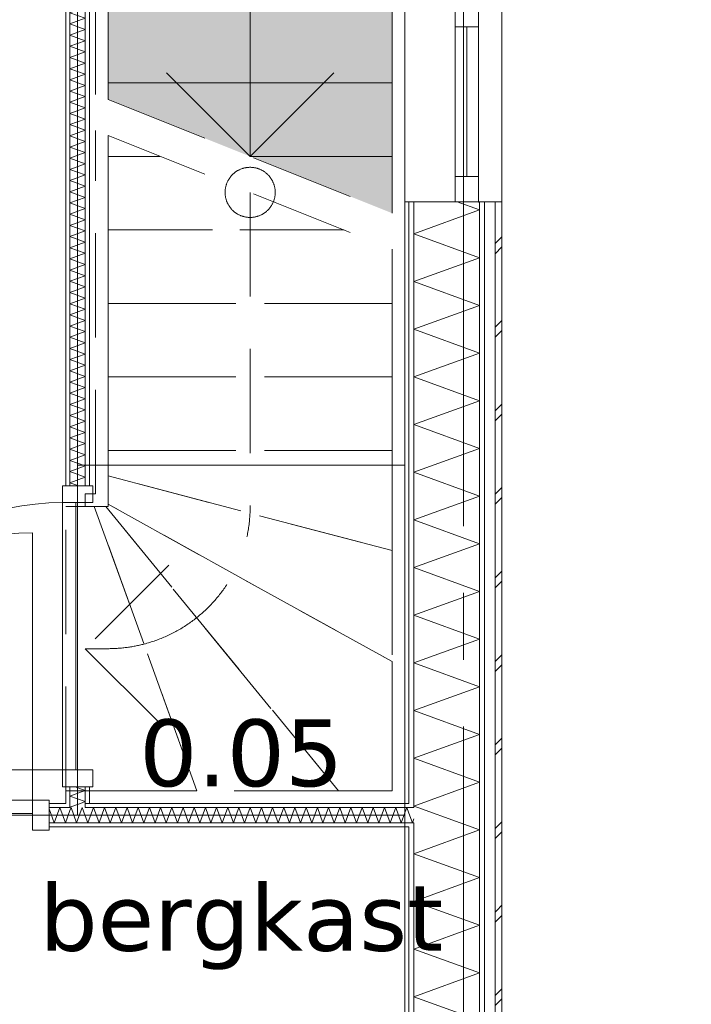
# Model space of a CAD drawing. Header units: millimetres. Extents: x -14925 to 266687, y -3550 to 35834.
# Tile 223 of 244: x 137547 to 139556, y 12319 to 15265. Entities that reach past the tile are written whole.
import ezdxf
from ezdxf.enums import TextEntityAlignment as Align

# ---------------------------------------------------------------- set-up
doc = ezdxf.new("R2010")
doc.units = ezdxf.units.MM
doc.header["$MEASUREMENT"] = 0
doc.linetypes.add('B0204', pattern=[2600, 2000, -200, 200, -200])
doc.linetypes.add('B0701', pattern=[468.239987, 311.999989, -156.239998])
for name, color, linetype in [('24 Trappen', 7, 'Continuous'), ('24 Trappen Afdek-arcering', 7, 'Continuous'), ('A Stramien', 7, 'Continuous'), ('New_21 Buitenwanden', 7, 'Continuous'), ('New_21 Buitenwanden Doorsnede-arcering', 7, 'Continuous'), ('New_21 Buitenwanden Laagscheidingslijnen', 7, 'Continuous'), ('New_21 Buitenwanden Ramen', 7, 'Continuous'), ('New_22 C Binnenwanden', 7, 'Continuous'), ('New_22 C Binnenwanden Deuren', 7, 'Continuous'), ('New_22 C Binnenwanden Doorsnede-arcering', 7, 'Continuous'), ('New_22 C Binnenwanden Laagscheidingslijnen', 7, 'Continuous'), ('New_Z Gebruiksopp', 7, 'Continuous'), ('New_Z Gebruiksopp Zone omranding', 7, 'Continuous'), ('New_Z Gebruiksopp Zone tekst', 7, 'Continuous'), ('Tekst_dim 1_ 100 .DO', 7, 'Continuous')]:
    doc.layers.add(name, color=color, linetype=linetype)
doc.styles.add('GENERATED_STYLE_1', font='verdana.ttf')
doc.styles.add('GENERATED_STYLE_2', font='verdana.ttf')
doc.dimstyles.new('GENERATED_STYLE__2', dxfattribs={"dimtxt": 400, "dimasz": 380, "dimexe": 0.18, "dimexo": 0.0625, "dimgap": 0, "dimtad": 1, "dimtih": 1, "dimtoh": 1, "dimdec": 0, "dimzin": 0, "dimdsep": 46, "dimtxsty": 'GENERATED_STYLE_2', "dimblk": 'ARROWHEAD_7', "dimblk1": 'ARROWHEAD_7', "dimblk2": 'ARROWHEAD_7', "dimcen": 0.09, "dimse1": 1, "dimse2": 1, "dimclrd": 9, "dimclre": 9, "dimclrt": 9, "dimadec": 1, "dimazin": 0, "dimtfac": 1, "dimtdec": 4, "dimtmove": 0, "dimatfit": 3, "dimfxl": 1, "dimtolj": 1, "dimtzin": 0, "dimarcsym": 0})
pattern_1 = [(0, (120873.91, 0), (0, 100), [])]
pattern_2 = [(90, (120873.91, 0), (-100, 0), [])]
pattern_3 = [(90, (120873.9, 0), (-346.41, 0), [0, -200]), (90, (120700.7, 100), (-346.41, 0), [0, -200])]

# ---------------------------------------------------------------- blocks, each defined once
blk = doc.blocks.new('bergkast_0.05_152_1', base_point=(138209.4, 13304.3))
at = {"layer": 'New_Z Gebruiksopp Zone tekst', "color": 2, "lineweight": 0}
for tag, style, p in [('DUMMY_941', 'GENERATED_STYLE_1', (138209.4, 13242.2)), ('DUMMY_942', 'GENERATED_STYLE_2', (138209.4, 12745))]:
    blk.add_attdef(tag, text='', height=200, dxfattribs=dict(at, style=style)).set_placement(p, align=Align.TOP_LEFT)
for tag, style, p in [('ROOM_NUMBER', 'GENERATED_STYLE_1', (138209.4, 13171.5)), ('ROOM_NAME', 'GENERATED_STYLE_2', (138209.4, 12679.2))]:
    blk.add_attdef(tag, text='', height=200, dxfattribs=dict(at, style=style)).set_placement(p, align=Align.TOP_CENTER)
blk = doc.blocks.new('Stair_24_1', base_point=(120873.9, 0))
at = {"layer": '24 Trappen Afdek-arcering', "linetype": 'Continuous', "lineweight": 0, "true_color": 0xffffff}
for points in [[(137810.9, 15296.1), (137810.9, 15076.1), (138660.9, 15076.1), (138660.9, 15296.1)], [(137810.9, 15076.1), (137810.9, 15026.1), (138235.9, 14856.1), (138660.9, 14856.1), (138660.9, 15076.1)], [(138235.9, 14856.1), (138660.9, 14686.1), (138660.9, 14856.1)]]:
    blk.add_hatch(color=7, dxfattribs=at).paths.add_polyline_path(points)
at = {"layer": '24 Trappen', "color": 9, "linetype": 'Continuous', "lineweight": 0}
for p, q in [((138698.9, 16296), (138698.9, 14670.9)), ((138660.9, 14686.1), (138660.9, 16258)), ((137810.9, 15408), (137810.9, 15026.1)), ((138235.9, 15408), (138235.9, 14856.1)), ((137772.9, 15041.3), (137772.9, 15370)), ((137810.9, 15076.1), (137810.9, 15296.1)), ((138660.9, 15296.1), (138660.9, 15076.1)), ((137985.9, 15106.1), (138235.9, 14856.1)), ((138235.9, 14856.1), (138485.9, 15106.1)), ((138660.9, 15076.1), (137810.9, 15076.1)), ((137810.9, 15076.1), (138660.9, 15076.1)), ((137810.9, 15026.1), (137810.9, 15076.1)), ((138660.9, 15076.1), (138660.9, 14856.1)), ((138660.9, 14856.1), (138235.9, 14856.1)), ((138235.9, 14856.1), (138660.9, 14856.1)), ((138660.9, 14856.1), (138660.9, 14686.1))]:
    blk.add_line(p, q, dxfattribs=at)
at = {"layer": '24 Trappen', "color": 9, "linetype": 'B0701', "lineweight": 0}
for p, q in [((137810.9, 15026.1), (138660.9, 14686.1)), ((137772.9, 13846), (137772.9, 14933.6)), ((137810.9, 14918.4), (137810.9, 13808)), ((137810.9, 14856.1), (137810.9, 14918.4)), ((137810.9, 14918.4), (138660.9, 14578.4)), ((137966.7, 14856.1), (137810.9, 14856.1)), ((137810.9, 14856.1), (137966.7, 14856.1)), ((137810.9, 14636.1), (137810.9, 14856.1)), ((138235.9, 14748.4), (138235.9, 13808)), ((138516.7, 14636.1), (137810.9, 14636.1)), ((137810.9, 14636.1), (138516.7, 14636.1)), ((137810.9, 14416.1), (137810.9, 14636.1)), ((138660.9, 12958), (138660.9, 14578.4)), ((138660.9, 14578.4), (138660.9, 14416.1)), ((138698.9, 14563.2), (138698.9, 12920)), ((138660.9, 14416.1), (137810.9, 14416.1)), ((137810.9, 14416.1), (138660.9, 14416.1)), ((137810.9, 14196.1), (137810.9, 14416.1)), ((138660.9, 14416.1), (138660.9, 14196.1)), ((138660.9, 14196.1), (137810.9, 14196.1)), ((137810.9, 14196.1), (138660.9, 14196.1)), ((137810.9, 13976.1), (137810.9, 14196.1)), ((138660.9, 14196.1), (138660.9, 13976.1)), ((138660.9, 13976.1), (137810.9, 13976.1)), ((137810.9, 13899.8), (137810.9, 13976.1)), ((137810.9, 13976.1), (138660.9, 13976.1)), ((138660.9, 13976.1), (138660.9, 13676.8)), ((138660.9, 13676.8), (137810.9, 13899.8)), ((137810.9, 13899.8), (138660.9, 13676.8)), ((137810.9, 13815.1), (137810.9, 13899.8)), ((137742.9, 13808), (137742.9, 13846)), ((137742.9, 13846), (137772.9, 13846)), ((137684.9, 12958), (137684.9, 13808)), ((137684.9, 13808), (137742.9, 13808)), ((137810.9, 13808), (137742.9, 13808)), ((137742.9, 13808), (137769.8, 13808)), ((137769.8, 13808), (137803.8, 13808)), ((138076.9, 12958), (137769.8, 13808)), ((137769.8, 13808), (138076.9, 12958)), ((137803.8, 13808), (137810.9, 13808)), ((138500.1, 12958), (137803.8, 13808)), ((137803.8, 13808), (138500.1, 12958)), ((138660.9, 13344.4), (137810.9, 13815.1)), ((137810.9, 13808), (137810.9, 13815.1)), ((137810.9, 13815.1), (138660.9, 13344.4)), ((138660.9, 13676.8), (138660.9, 13344.4)), ((137992.9, 13633), (137742.9, 13383)), ((137810.9, 13383), (137742.9, 13383)), ((137742.9, 13383), (137992.9, 13133)), ((138660.9, 13344.4), (138660.9, 12958)), ((137742.9, 12958), (137684.9, 12958)), ((137742.9, 12920), (137742.9, 12958)), ((137742.9, 12958), (138660.9, 12958)), ((138076.9, 12958), (137742.9, 12958)), ((138500.1, 12958), (138076.9, 12958)), ((138660.9, 12958), (138500.1, 12958)), ((138698.9, 12920), (137742.9, 12920))]:
    blk.add_line(p, q, dxfattribs=at)
for centre, radius, start, end in [((138235.9, 14748.4), 75, 0, 180), ((138235.9, 14748.4), 75, 180, 0), ((137810.9, 13808), 425, 284.6456, 0), ((137810.9, 13808), 425, 270, 284.6456)]:
    blk.add_arc(centre, radius, start, end, dxfattribs=at)
blk = doc.blocks.new('*X2674', base_point=(120873.9, 0))
at = {"layer": 'New_22 C Binnenwanden Doorsnede-arcering', "color": 7, "linetype": 'Continuous', "lineweight": 0}
for q in [(138710.9, 12891.2), (138725.9, 12874)]:
    blk.add_line((138721.6, 12862), q, dxfattribs=at)
blk = doc.blocks.new('*X2675', base_point=(120873.9, 0))
at = {"layer": 'New_22 C Binnenwanden Doorsnede-arcering', "color": 7, "linetype": 'Continuous', "lineweight": 0}
for p in [(138698.9, 12891.8), (138710.9, 12891.2)]:
    blk.add_line(p, (138704.8, 12908), dxfattribs=at)
blk = doc.blocks.new('*X2681', base_point=(120873.9, 0))
at = {"layer": 'New_22 C Binnenwanden Doorsnede-arcering', "color": 7, "linetype": 'Continuous', "lineweight": 0}
for p, q in [((137650, 12862), (137666.8, 12908)), ((137683.5, 12862), (137666.8, 12908)), ((137650, 12862), (137634.9, 12903.5)), ((137683.5, 12862), (137696.9, 12898.8))]:
    blk.add_line(p, q, dxfattribs=at)
blk = doc.blocks.new('*X2682', base_point=(120873.9, 0))
at = {"layer": 'New_22 C Binnenwanden Doorsnede-arcering', "color": 7, "linetype": 'Continuous', "lineweight": 0}
for p, q in [((137696.9, 12898.8), (137700.3, 12908)), ((137717, 12862), (137700.3, 12908)), ((137717, 12862), (137733.7, 12908)), ((137742.9, 12882.8), (137733.7, 12908))]:
    blk.add_line(p, q, dxfattribs=at)
blk = doc.blocks.new('*X2683', base_point=(120873.9, 0))
at = {"layer": 'New_22 C Binnenwanden Doorsnede-arcering', "color": 7, "linetype": 'Continuous', "lineweight": 0}
for p, q in [((137750.5, 12862), (137767.2, 12908)), ((137784, 12862), (137767.2, 12908)), ((137784, 12862), (137800.7, 12908)), ((137817.5, 12862), (137800.7, 12908)), ((137817.5, 12862), (137834.2, 12908)), ((137850.9, 12862), (137834.2, 12908)), ((137850.9, 12862), (137867.7, 12908)), ((137884.4, 12862), (137867.7, 12908)), ((137884.4, 12862), (137901.2, 12908)), ((137917.9, 12862), (137901.2, 12908)), ((137917.9, 12862), (137934.6, 12908)), ((137951.4, 12862), (137934.6, 12908)), ((137951.4, 12862), (137968.1, 12908)), ((137984.9, 12862), (137968.1, 12908)), ((137984.9, 12862), (138001.6, 12908)), ((138018.4, 12862), (138001.6, 12908)), ((138018.4, 12862), (138035.1, 12908)), ((138051.8, 12862), (138035.1, 12908)), ((138051.8, 12862), (138068.6, 12908)), ((138085.3, 12862), (138068.6, 12908)), ((138085.3, 12862), (138102.1, 12908)), ((138118.8, 12862), (138102.1, 12908)), ((138118.8, 12862), (138135.6, 12908)), ((138152.3, 12862), (138135.6, 12908)), ((138152.3, 12862), (138169, 12908)), ((138185.8, 12862), (138169, 12908)), ((138185.8, 12862), (138202.5, 12908)), ((138219.3, 12862), (138202.5, 12908)), ((138219.3, 12862), (138236, 12908)), ((138252.8, 12862), (138236, 12908)), ((138252.8, 12862), (138269.5, 12908)), ((138286.2, 12862), (138269.5, 12908)), ((138286.2, 12862), (138303, 12908)), ((138319.7, 12862), (138303, 12908)), ((138319.7, 12862), (138336.5, 12908)), ((138353.2, 12862), (138336.5, 12908)), ((138353.2, 12862), (138370, 12908)), ((138386.7, 12862), (138370, 12908)), ((138386.7, 12862), (138403.4, 12908)), ((138420.2, 12862), (138403.4, 12908)), ((138420.2, 12862), (138436.9, 12908)), ((138453.7, 12862), (138436.9, 12908)), ((138453.7, 12862), (138470.4, 12908)), ((138487.2, 12862), (138470.4, 12908)), ((138487.2, 12862), (138503.9, 12908)), ((138520.6, 12862), (138503.9, 12908)), ((138520.6, 12862), (138537.4, 12908)), ((138554.1, 12862), (138537.4, 12908)), ((138554.1, 12862), (138570.9, 12908)), ((138587.6, 12862), (138570.9, 12908)), ((138587.6, 12862), (138604.4, 12908)), ((138621.1, 12862), (138604.4, 12908)), ((138621.1, 12862), (138637.8, 12908)), ((138654.6, 12862), (138637.8, 12908)), ((138654.6, 12862), (138671.3, 12908)), ((138688.1, 12862), (138671.3, 12908)), ((137750.5, 12862), (137742.9, 12882.8)), ((138688.1, 12862), (138698.9, 12891.8))]:
    blk.add_line(p, q, dxfattribs=at)
blk = doc.blocks.new('D1 bl 26[143]_1', base_point=(120873.9, 0))
at = {"layer": 'New_22 C Binnenwanden Deuren', "color": 7, "linetype": 'Continuous', "lineweight": 0}
for p, q in [((137584.9, 12930), (137584.9, 13730)), ((136784.9, 12930), (136734.9, 12930)), ((136734.9, 12930), (136734.9, 12840)), ((136734.9, 12920), (136734.9, 12908)), ((136734.9, 12908), (136734.9, 12862)), ((136784.9, 12840), (136784.9, 12930)), ((136784.9, 12930), (137584.9, 12930)), ((136784.9, 12890), (136784.9, 12930)), ((137634.9, 12930), (137584.9, 12930)), ((137584.9, 12930), (137584.9, 12840)), ((137584.9, 12930), (137584.9, 12890)), ((137634.9, 12840), (137634.9, 12930)), ((137634.9, 12920), (137634.9, 12908)), ((137634.9, 12908), (137634.9, 12862)), ((137584.9, 12890), (136784.9, 12890)), ((136734.9, 12862), (136734.9, 12850)), ((137634.9, 12862), (137634.9, 12850)), ((136734.9, 12840), (136784.9, 12840)), ((137584.9, 12840), (137634.9, 12840))]:
    blk.add_line(p, q, dxfattribs=at)
blk.add_arc((137584.9, 12930), 800, 90, 180, dxfattribs=at)
blk = doc.blocks.new('Wall_402_1', base_point=(134548.9, 12885))
at = {"layer": 'New_22 C Binnenwanden Doorsnede-arcering', "linetype": 'Continuous', "lineweight": 0, "true_color": 0x000000}
h = blk.add_hatch(dxfattribs=at)
h.set_pattern_fill('325_Houtachtig_plaatmate_E0', color=18, style=0, pattern_type=2)
h.set_pattern_definition(pattern_1)
h.paths.add_polyline_path([(137634.9, 12908), (137684.9, 12908), (137684.9, 12920), (137634.9, 12920)])
h = blk.add_hatch(dxfattribs=at)
h.set_pattern_fill('325_Houtachtig_plaatmate_E0', color=18, style=0, pattern_type=2)
h.set_pattern_definition(pattern_1)
h.paths.add_polyline_path([(137696.9, 12920), (137684.9, 12920), (137684.9, 12908), (137696.9, 12908)])
h = blk.add_hatch(dxfattribs=at)
h.set_pattern_fill('325_Houtachtig_plaatmate_E0', color=18, style=0, pattern_type=2)
h.set_pattern_definition(pattern_1)
h.paths.add_polyline_path([(137754.9, 12920), (137742.9, 12920), (137742.9, 12908), (137754.9, 12908)])
h = blk.add_hatch(dxfattribs=at)
h.set_pattern_fill('325_Houtachtig_plaatmate_E0', color=18, style=0, pattern_type=2)
h.set_pattern_definition(pattern_1)
h.paths.add_polyline_path([(137754.9, 12908), (138698.9, 12908), (138698.9, 12920), (137754.9, 12920)])
h = blk.add_hatch(dxfattribs=at)
h.set_pattern_fill('325_Houtachtig_plaatmate_E0', color=18, style=0, pattern_type=2)
h.set_pattern_definition(pattern_1)
h.paths.add_polyline_path([(138698.9, 12920), (138698.9, 12908), (138710.9, 12908), (138710.9, 12920)])
h = blk.add_hatch(dxfattribs=at)
h.set_pattern_fill('325_Houtachtig_plaatmate_E0', color=18, style=0, pattern_type=2)
h.set_pattern_definition(pattern_1)
h.paths.add_polyline_path([(138698.9, 12862), (137634.9, 12862), (137634.9, 12850), (138698.9, 12850)])
h = blk.add_hatch(dxfattribs=at)
h.set_pattern_fill('325_Houtachtig_plaatmate_E0', color=18, style=0, pattern_type=2)
h.set_pattern_definition(pattern_1)
h.paths.add_polyline_path([(138698.9, 12862), (138698.9, 12850), (138710.9, 12850), (138710.9, 12862)])
at = {"layer": 'New_21 Buitenwanden Laagscheidingslijnen', "color": 1, "linetype": 'Continuous', "lineweight": 0}
for p, q in [((138710.9, 12920), (138698.9, 12920)), ((138710.9, 12908), (138698.9, 12908)), ((138725.9, 12908), (138710.9, 12908)), ((138698.9, 12862), (138710.9, 12862)), ((138698.9, 12850), (138710.9, 12850)), ((138710.9, 12862), (138725.9, 12862))]:
    blk.add_line(p, q, dxfattribs=at)
at = {"layer": 'New_22 C Binnenwanden', "color": 1, "linetype": 'Continuous', "lineweight": 0}
for p, q in [((137634.9, 12920), (137634.9, 12908)), ((137634.9, 12908), (137634.9, 12862)), ((137634.9, 12862), (137634.9, 12850))]:
    blk.add_line(p, q, dxfattribs=at)
at = {"layer": 'New_22 C Binnenwanden', "color": 1, "linetype": 'Continuous', "lineweight": 0, "flags": 128}
for points in [[(137684.9, 12920), (137634.9, 12920)], [(138698.9, 12920), (137754.9, 12920)], [(137634.9, 12850), (138698.9, 12850)]]:
    blk.add_lwpolyline(points, dxfattribs=at)
at = {"layer": 'New_22 C Binnenwanden Laagscheidingslijnen', "color": 1, "linetype": 'Continuous', "lineweight": 0}
for p, q in [((137634.9, 12908), (137684.9, 12908)), ((137684.9, 12908), (137696.9, 12908)), ((137696.9, 12920), (137696.9, 12908)), ((137742.9, 12908), (137742.9, 12920)), ((137742.9, 12908), (137754.9, 12908)), ((137754.9, 12908), (138698.9, 12908)), ((137634.9, 12862), (137696.9, 12862)), ((137696.9, 12862), (137742.9, 12862)), ((137742.9, 12862), (138698.9, 12862))]:
    blk.add_line(p, q, dxfattribs=at)
at = {"layer": 'New_22 C Binnenwanden', "color": 1, "lineweight": 0}
for name in ['*X2681', '*X2682', '*X2683', '*X2675', '*X2674']:
    blk.add_blockref(name, (120873.9, 0), dxfattribs=at)
at = {"layer": 'New_22 C Binnenwanden Deuren', "color": 7, "linetype": 'Continuous', "lineweight": 0}
blk.add_blockref('D1 bl 26[143]_1', (120873.9, 0), dxfattribs=at)
blk = doc.blocks.new('*X2686', base_point=(120873.9, 0))
at = {"layer": 'New_22 C Binnenwanden Doorsnede-arcering', "color": 7, "linetype": 'Continuous', "lineweight": 0}
for p in [(137728.3, 12920), (137698.5, 12908)]:
    blk.add_line(p, (137696.9, 12908.6), dxfattribs=at)
blk = doc.blocks.new('*X2687', base_point=(120873.9, 0))
at = {"layer": 'New_22 C Binnenwanden Doorsnede-arcering', "color": 7, "linetype": 'Continuous', "lineweight": 0}
for p, q in [((137742.9, 12958.8), (137712.1, 12970)), ((137742.9, 12958.8), (137696.9, 12942.1)), ((137742.9, 12925.3), (137696.9, 12942.1)), ((137742.9, 12925.3), (137728.3, 12920))]:
    blk.add_line(p, q, dxfattribs=at)
blk = doc.blocks.new('*X2688', base_point=(120873.9, 0))
at = {"layer": 'New_22 C Binnenwanden Doorsnede-arcering', "color": 7, "linetype": 'Continuous', "lineweight": 0}
for p, q in [((137742.9, 15369.7), (137696.9, 15353)), ((137742.9, 15336.2), (137696.9, 15353)), ((137742.9, 15369.7), (137742.2, 15370)), ((137742.9, 15336.2), (137696.9, 15319.5)), ((137742.9, 15302.8), (137696.9, 15319.5)), ((137742.9, 15302.8), (137696.9, 15286)), ((137742.9, 15269.3), (137696.9, 15286)), ((137742.9, 15269.3), (137696.9, 15252.5)), ((137742.9, 15235.8), (137696.9, 15252.5)), ((137742.9, 15235.8), (137696.9, 15219.1)), ((137742.9, 15202.3), (137696.9, 15219.1)), ((137742.9, 15202.3), (137696.9, 15185.6)), ((137742.9, 15168.8), (137696.9, 15185.6)), ((137742.9, 15168.8), (137696.9, 15152.1)), ((137742.9, 15135.3), (137696.9, 15152.1)), ((137742.9, 15135.3), (137696.9, 15118.6)), ((137742.9, 15101.9), (137696.9, 15118.6)), ((137742.9, 15101.9), (137696.9, 15085.1)), ((137742.9, 15068.4), (137696.9, 15085.1)), ((137742.9, 15068.4), (137696.9, 15051.6)), ((137742.9, 15034.9), (137696.9, 15051.6)), ((137742.9, 15034.9), (137696.9, 15018.1)), ((137742.9, 15001.4), (137696.9, 15018.1)), ((137742.9, 15001.4), (137696.9, 14984.7)), ((137742.9, 14967.9), (137696.9, 14984.7)), ((137742.9, 14967.9), (137696.9, 14951.2)), ((137742.9, 14934.4), (137696.9, 14951.2)), ((137742.9, 14934.4), (137696.9, 14917.7)), ((137742.9, 14900.9), (137696.9, 14917.7)), ((137742.9, 14900.9), (137696.9, 14884.2)), ((137742.9, 14867.5), (137696.9, 14884.2)), ((137742.9, 14867.5), (137696.9, 14850.7)), ((137742.9, 14834), (137696.9, 14850.7)), ((137742.9, 14834), (137696.9, 14817.2)), ((137742.9, 14800.5), (137696.9, 14817.2)), ((137742.9, 14800.5), (137696.9, 14783.7)), ((137742.9, 14767), (137696.9, 14783.7)), ((137742.9, 14767), (137696.9, 14750.3)), ((137742.9, 14733.5), (137696.9, 14750.3)), ((137742.9, 14733.5), (137696.9, 14716.8)), ((137742.9, 14700), (137696.9, 14716.8)), ((137742.9, 14700), (137696.9, 14683.3)), ((137742.9, 14666.5), (137696.9, 14683.3)), ((137742.9, 14666.5), (137696.9, 14649.8)), ((137742.9, 14633.1), (137696.9, 14649.8)), ((137742.9, 14633.1), (137696.9, 14616.3)), ((137742.9, 14599.6), (137696.9, 14616.3)), ((137742.9, 14599.6), (137696.9, 14582.8)), ((137742.9, 14566.1), (137696.9, 14582.8)), ((137742.9, 14566.1), (137696.9, 14549.3)), ((137742.9, 14532.6), (137696.9, 14549.3)), ((137742.9, 14532.6), (137696.9, 14515.9)), ((137742.9, 14499.1), (137696.9, 14515.9)), ((137742.9, 14499.1), (137696.9, 14482.4)), ((137742.9, 14465.6), (137696.9, 14482.4)), ((137742.9, 14465.6), (137696.9, 14448.9)), ((137742.9, 14432.1), (137696.9, 14448.9)), ((137742.9, 14432.1), (137696.9, 14415.4)), ((137742.9, 14398.7), (137696.9, 14415.4)), ((137742.9, 14398.7), (137696.9, 14381.9)), ((137742.9, 14365.2), (137696.9, 14381.9)), ((137742.9, 14365.2), (137696.9, 14348.4)), ((137742.9, 14331.7), (137696.9, 14348.4)), ((137742.9, 14331.7), (137696.9, 14314.9)), ((137742.9, 14298.2), (137696.9, 14314.9)), ((137742.9, 14298.2), (137696.9, 14281.5)), ((137742.9, 14264.7), (137696.9, 14281.5)), ((137742.9, 14264.7), (137696.9, 14248)), ((137742.9, 14231.2), (137696.9, 14248)), ((137742.9, 14231.2), (137696.9, 14214.5)), ((137742.9, 14197.8), (137696.9, 14214.5)), ((137742.9, 14197.8), (137696.9, 14181)), ((137742.9, 14164.3), (137696.9, 14181)), ((137742.9, 14164.3), (137696.9, 14147.5)), ((137742.9, 14130.8), (137696.9, 14147.5)), ((137742.9, 14130.8), (137696.9, 14114)), ((137742.9, 14097.3), (137696.9, 14114)), ((137742.9, 14097.3), (137696.9, 14080.6)), ((137742.9, 14063.8), (137696.9, 14080.6)), ((137742.9, 14063.8), (137696.9, 14047.1)), ((137742.9, 14030.3), (137696.9, 14047.1)), ((137742.9, 14030.3), (137696.9, 14013.6)), ((137742.9, 13996.8), (137696.9, 14013.6)), ((137742.9, 13996.8), (137696.9, 13980.1)), ((137742.9, 13963.4), (137696.9, 13980.1)), ((137742.9, 13963.4), (137696.9, 13946.6)), ((137742.9, 13929.9), (137696.9, 13946.6)), ((137742.9, 13929.9), (137696.9, 13913.1)), ((137742.9, 13896.4), (137696.9, 13913.1)), ((137742.9, 13896.4), (137696.9, 13879.6)), ((137723.4, 13870), (137696.9, 13879.6))]:
    blk.add_line(p, q, dxfattribs=at)
blk = doc.blocks.new('D1 bl 26[144]_1', base_point=(120873.9, 0))
at = {"layer": 'New_22 C Binnenwanden Deuren', "color": 7, "linetype": 'Continuous', "lineweight": 0}
for p, q in [((137674.9, 13820), (137674.9, 13870)), ((137674.9, 13870), (137764.9, 13870)), ((137684.9, 13870), (137696.9, 13870)), ((137696.9, 13870), (137742.9, 13870)), ((137742.9, 13870), (137754.9, 13870)), ((137764.9, 13870), (137764.9, 13820)), ((137764.9, 13820), (137674.9, 13820)), ((137674.9, 13820), (137674.9, 13020)), ((137714.9, 13820), (137674.9, 13820)), ((137714.9, 13020), (137714.9, 13820)), ((137674.9, 13020), (136874.9, 13020)), ((137674.9, 12970), (137674.9, 13020)), ((137674.9, 13020), (137764.9, 13020)), ((137674.9, 13020), (137714.9, 13020)), ((137764.9, 13020), (137764.9, 12970)), ((137764.9, 12970), (137674.9, 12970)), ((137684.9, 12970), (137696.9, 12970)), ((137696.9, 12970), (137742.9, 12970)), ((137742.9, 12970), (137754.9, 12970))]:
    blk.add_line(p, q, dxfattribs=at)
blk.add_arc((137674.9, 13020), 800, 90, 180, dxfattribs=at)
blk = doc.blocks.new('Wall_403_1', base_point=(137719.9, 12885))
at = {"layer": 'New_22 C Binnenwanden Doorsnede-arcering', "linetype": 'Continuous', "lineweight": 0, "true_color": 0x000000}
h = blk.add_hatch(dxfattribs=at)
h.set_pattern_fill('325_Houtachtig_plaatmate_E0', color=18, style=0, pattern_type=2)
h.set_pattern_definition(pattern_2)
h.paths.add_polyline_path([(137696.9, 15370), (137684.9, 15370), (137684.9, 13870), (137696.9, 13870)])
h = blk.add_hatch(dxfattribs=at)
h.set_pattern_fill('325_Houtachtig_plaatmate_E0', color=18, style=0, pattern_type=2)
h.set_pattern_definition(pattern_2)
h.paths.add_polyline_path([(137742.9, 15370), (137742.9, 13870), (137754.9, 13870), (137754.9, 15370)])
h = blk.add_hatch(dxfattribs=at)
h.set_pattern_fill('325_Houtachtig_plaatmate_E0', color=18, style=0, pattern_type=2)
h.set_pattern_definition(pattern_2)
h.paths.add_polyline_path([(137684.9, 12920), (137696.9, 12920), (137696.9, 12970), (137684.9, 12970)])
h = blk.add_hatch(dxfattribs=at)
h.set_pattern_fill('325_Houtachtig_plaatmate_E0', color=18, style=0, pattern_type=2)
h.set_pattern_definition(pattern_2)
h.paths.add_polyline_path([(137742.9, 12920), (137754.9, 12920), (137754.9, 12970), (137742.9, 12970)])
at = {"layer": 'New_22 C Binnenwanden', "color": 1, "linetype": 'Continuous', "lineweight": 0}
for p, q in [((137684.9, 13870), (137696.9, 13870)), ((137696.9, 13870), (137742.9, 13870)), ((137742.9, 13870), (137754.9, 13870)), ((137684.9, 12970), (137696.9, 12970)), ((137696.9, 12970), (137742.9, 12970)), ((137742.9, 12970), (137754.9, 12970))]:
    blk.add_line(p, q, dxfattribs=at)
at = {"layer": 'New_22 C Binnenwanden', "color": 1, "linetype": 'Continuous', "lineweight": 0, "flags": 128}
for points in [[(137696.9, 15370), (137684.9, 15370)], [(137684.9, 15370), (137684.9, 13870)], [(137742.9, 15370), (137696.9, 15370)], [(137754.9, 15370), (137742.9, 15370)], [(137754.9, 13870), (137754.9, 15370)], [(137684.9, 12970), (137684.9, 12920)], [(137754.9, 12920), (137754.9, 12970)]]:
    blk.add_lwpolyline(points, dxfattribs=at)
at = {"layer": 'New_22 C Binnenwanden Laagscheidingslijnen', "color": 1, "linetype": 'Continuous', "lineweight": 0}
for p, q in [((137696.9, 13870), (137696.9, 15370)), ((137742.9, 13870), (137742.9, 15370)), ((137696.9, 12920), (137696.9, 12970)), ((137742.9, 12920), (137742.9, 12970)), ((137696.9, 12920), (137696.9, 12908)), ((137742.9, 12908), (137742.9, 12920))]:
    blk.add_line(p, q, dxfattribs=at)
at = {"layer": 'New_22 C Binnenwanden', "color": 1, "lineweight": 0}
for name in ['*X2688', '*X2687', '*X2686']:
    blk.add_blockref(name, (120873.9, 0), dxfattribs=at)
at = {"layer": 'New_22 C Binnenwanden Deuren', "color": 7, "linetype": 'Continuous', "lineweight": 0}
blk.add_blockref('D1 bl 26[144]_1', (120873.9, 0), dxfattribs=at)
blk = doc.blocks.new('*X3668', base_point=(120873.9, 0))
at = {"layer": 'New_21 Buitenwanden Doorsnede-arcering', "color": 7, "linetype": 'Continuous', "lineweight": 0}
for p, q in [((138973.9, 14600), (138988.9, 14615)), ((138968.9, 14595), (138973.9, 14600)), ((138968.9, 14565), (138988.9, 14585)), ((138968.9, 14345), (138988.9, 14365)), ((138968.9, 14315), (138988.9, 14335)), ((138973.9, 14100), (138988.9, 14115)), ((138968.9, 14095), (138973.9, 14100)), ((138968.9, 14065), (138988.9, 14085)), ((138968.9, 13845), (138988.9, 13865)), ((138968.9, 13815), (138988.9, 13835)), ((138973.9, 13600), (138988.9, 13615)), ((138968.9, 13595), (138973.9, 13600)), ((138968.9, 13565), (138988.9, 13585)), ((138968.9, 13345), (138988.9, 13365)), ((138968.9, 13315), (138988.9, 13335)), ((138973.9, 13100), (138988.9, 13115)), ((138968.9, 13095), (138973.9, 13100)), ((138968.9, 13065), (138988.9, 13085)), ((138968.9, 12845), (138988.9, 12865)), ((138968.9, 12815), (138988.9, 12835)), ((138973.9, 12600), (138988.9, 12615)), ((138968.9, 12595), (138973.9, 12600)), ((138968.9, 12565), (138988.9, 12585)), ((138968.9, 12345), (138988.9, 12365)), ((138968.9, 12315), (138988.9, 12335))]:
    blk.add_line(p, q, dxfattribs=at)
blk = doc.blocks.new('*X3670', base_point=(120873.9, 0))
at = {"layer": 'New_21 Buitenwanden Doorsnede-arcering', "color": 7, "linetype": 'Continuous', "lineweight": 0}
for p, q in [((138921.9, 12840.9), (138863.9, 12862)), ((138921.9, 12840.9), (138725.9, 12769.5)), ((138921.9, 12698.2), (138725.9, 12769.5)), ((138921.9, 12698.2), (138725.9, 12626.9)), ((138921.9, 12555.5), (138725.9, 12626.9)), ((138921.9, 12555.5), (138725.9, 12484.2)), ((138921.9, 12412.8), (138725.9, 12484.2)), ((138921.9, 12412.8), (138725.9, 12341.5)), ((138921.9, 12270.2), (138725.9, 12341.5)), ((138921.9, 12270.2), (138725.9, 12198.8)), ((138921.9, 12127.5), (138725.9, 12198.8)), ((138921.9, 12127.5), (138725.9, 12056.2)), ((138921.9, 11984.8), (138725.9, 12056.2)), ((138921.9, 11984.8), (138725.9, 11913.5)), ((138921.9, 11842.1), (138725.9, 11913.5)), ((138921.9, 11842.1), (138725.9, 11770.8)), ((138921.9, 11699.5), (138725.9, 11770.8)), ((138921.9, 11699.5), (138725.9, 11628.1)), ((138921.9, 11556.8), (138725.9, 11628.1)), ((138921.9, 11556.8), (138725.9, 11485.4)), ((138768.3, 11470), (138725.9, 11485.4))]:
    blk.add_line(p, q, dxfattribs=at)
blk = doc.blocks.new('*X3671', base_point=(120873.9, 0))
at = {"layer": 'New_21 Buitenwanden Doorsnede-arcering', "color": 7, "linetype": 'Continuous', "lineweight": 0}
blk.add_line((138863.9, 12862), (138737.5, 12908), dxfattribs=at)
blk = doc.blocks.new('*X3672', base_point=(120873.9, 0))
at = {"layer": 'New_21 Buitenwanden Doorsnede-arcering', "color": 7, "linetype": 'Continuous', "lineweight": 0}
for p, q in [((138921.9, 14695.7), (138855, 14720)), ((138921.9, 14695.7), (138725.9, 14624.3)), ((138921.9, 14553), (138725.9, 14624.3)), ((138921.9, 14553), (138725.9, 14481.6)), ((138921.9, 14410.3), (138725.9, 14481.6)), ((138921.9, 14410.3), (138725.9, 14339)), ((138921.9, 14267.6), (138725.9, 14339)), ((138921.9, 14267.6), (138725.9, 14196.3)), ((138921.9, 14125), (138725.9, 14196.3)), ((138921.9, 14125), (138725.9, 14053.6)), ((138921.9, 13982.3), (138725.9, 14053.6)), ((138921.9, 13982.3), (138725.9, 13910.9)), ((138921.9, 13839.6), (138725.9, 13910.9)), ((138921.9, 13839.6), (138725.9, 13768.3)), ((138921.9, 13696.9), (138725.9, 13768.3)), ((138921.9, 13696.9), (138725.9, 13625.6)), ((138921.9, 13554.3), (138725.9, 13625.6)), ((138921.9, 13554.3), (138725.9, 13482.9)), ((138921.9, 13411.6), (138725.9, 13482.9)), ((138921.9, 13411.6), (138725.9, 13340.2)), ((138921.9, 13268.9), (138725.9, 13340.2)), ((138921.9, 13268.9), (138725.9, 13197.6)), ((138921.9, 13126.2), (138725.9, 13197.6)), ((138921.9, 13126.2), (138725.9, 13054.9)), ((138921.9, 12983.5), (138725.9, 13054.9)), ((138921.9, 12983.5), (138725.9, 12912.2)), ((138737.5, 12908), (138725.9, 12912.2))]:
    blk.add_line(p, q, dxfattribs=at)
blk = doc.blocks.new('Rnx horizontaal 26[60]_1', base_point=(120873.9, 0))
at = {"layer": 'New_21 Buitenwanden Ramen', "color": 7, "linetype": 'Continuous', "lineweight": 0}
for p, q in [((138698.9, 15320), (138698.9, 15332)), ((138698.9, 15320), (138698.9, 15332)), ((138698.9, 15320), (138698.9, 14720)), ((138710.9, 15320), (138698.9, 15320)), ((138710.9, 15320), (138698.9, 15320)), ((138725.9, 15320), (138710.9, 15320)), ((138725.9, 15320), (138710.9, 15320)), ((138848.9, 15320), (138725.9, 15320)), ((138848.9, 15320), (138725.9, 15320)), ((138848.9, 15244), (138848.9, 15320)), ((138918.9, 15320), (138848.9, 15320)), ((138918.9, 15320), (138848.9, 15320)), ((138918.9, 15320), (138918.9, 14720)), ((138918.9, 15320), (138918.9, 15244)), ((138921.9, 15320), (138918.9, 15320)), ((138936.9, 15320), (138921.9, 15320)), ((138968.9, 15320), (138936.9, 15320)), ((138988.9, 15320), (138968.9, 15320)), ((138988.9, 15320), (138988.9, 14720)), ((138918.9, 15244), (138848.9, 15244)), ((138848.9, 14796), (138848.9, 15244)), ((138883.9, 15244), (138883.9, 14796)), ((138918.9, 15244), (138918.9, 14796)), ((138848.9, 14720), (138848.9, 14796)), ((138848.9, 14796), (138918.9, 14796)), ((138918.9, 14796), (138918.9, 14720)), ((138710.9, 14720), (138698.9, 14720)), ((138710.9, 14720), (138698.9, 14720)), ((138698.9, 14720), (138698.9, 14708)), ((138698.9, 14720), (138698.9, 14708)), ((138725.9, 14720), (138710.9, 14720)), ((138725.9, 14720), (138710.9, 14720)), ((138848.9, 14720), (138725.9, 14720)), ((138848.9, 14720), (138725.9, 14720)), ((138918.9, 14720), (138848.9, 14720)), ((138918.9, 14720), (138848.9, 14720)), ((138921.9, 14720), (138918.9, 14720)), ((138936.9, 14720), (138921.9, 14720)), ((138968.9, 14720), (138936.9, 14720)), ((138988.9, 14720), (138968.9, 14720))]:
    blk.add_line(p, q, dxfattribs=at)
for p in [(138918.9, 15320), (138918.9, 14720)]:
    blk.add_point(p, dxfattribs=at)
blk = doc.blocks.new('Wall_571_1', base_point=(138698.9, 17280))
at = {"layer": 'New_21 Buitenwanden Doorsnede-arcering', "linetype": 'Continuous', "lineweight": 0, "true_color": 0x000000}
h = blk.add_hatch(dxfattribs=at)
h.set_pattern_fill('720_Gips_0001', color=18, style=0, pattern_type=2)
h.set_pattern_definition(pattern_3)
h.paths.add_polyline_path([(138698.9, 12920), (138710.9, 12920), (138710.9, 14720), (138698.9, 14720)])
h = blk.add_hatch(dxfattribs=at)
h.set_pattern_fill('325_Houtachtig_plaatmate_E0', color=18, style=0, pattern_type=2)
h.set_pattern_definition(pattern_2)
h.paths.add_polyline_path([(138710.9, 12920), (138725.9, 12920), (138725.9, 14720), (138710.9, 14720)])
h = blk.add_hatch(dxfattribs=at)
h.set_pattern_fill('325_Houtachtig_plaatmate_E0', color=18, style=0, pattern_type=2)
h.set_pattern_definition(pattern_2)
h.paths.add_polyline_path([(138936.9, 14720), (138921.9, 14720), (138921.9, 11470), (138936.9, 11470)])
h = blk.add_hatch(dxfattribs=at)
h.set_pattern_fill('325_Houtachtig_plaatmate_E0', color=18, style=0, pattern_type=2)
h.set_pattern_definition(pattern_2)
h.paths.add_polyline_path([(138710.9, 12920), (138710.9, 12908), (138725.9, 12908), (138725.9, 12920)])
h = blk.add_hatch(dxfattribs=at)
h.set_pattern_fill('720_Gips_0001', color=18, style=0, pattern_type=2)
h.set_pattern_definition(pattern_3)
h.paths.add_polyline_path([(138698.9, 12850), (138698.9, 11470), (138710.9, 11470), (138710.9, 12850)])
h = blk.add_hatch(dxfattribs=at)
h.set_pattern_fill('325_Houtachtig_plaatmate_E0', color=18, style=0, pattern_type=2)
h.set_pattern_definition(pattern_2)
h.paths.add_polyline_path([(138710.9, 12862), (138710.9, 12850), (138725.9, 12850), (138725.9, 12862)])
h = blk.add_hatch(dxfattribs=at)
h.set_pattern_fill('325_Houtachtig_plaatmate_E0', color=18, style=0, pattern_type=2)
h.set_pattern_definition(pattern_2)
h.paths.add_polyline_path([(138710.9, 12850), (138710.9, 11470), (138725.9, 11470), (138725.9, 12850)])
at = {"layer": 'New_21 Buitenwanden', "color": 9, "linetype": 'Continuous', "lineweight": 0}
for p, q in [((138698.9, 14720), (138698.9, 14708)), ((138710.9, 14720), (138698.9, 14720)), ((138725.9, 14720), (138710.9, 14720)), ((138848.9, 14720), (138725.9, 14720)), ((138918.9, 14720), (138848.9, 14720)), ((138921.9, 14720), (138918.9, 14720)), ((138936.9, 14720), (138921.9, 14720)), ((138968.9, 14720), (138936.9, 14720)), ((138988.9, 14720), (138968.9, 14720))]:
    blk.add_line(p, q, dxfattribs=at)
at = {"layer": 'New_21 Buitenwanden', "color": 9, "linetype": 'Continuous', "lineweight": 0, "flags": 128}
for points in [[(138698.9, 14720), (138698.9, 12920)], [(138988.9, 11470), (138988.9, 14720)], [(138698.9, 12850), (138698.9, 11470)]]:
    blk.add_lwpolyline(points, dxfattribs=at)
at = {"layer": 'New_21 Buitenwanden Laagscheidingslijnen', "color": 9, "linetype": 'Continuous', "lineweight": 0}
for p, q in [((138710.9, 12920), (138710.9, 14720)), ((138725.9, 12920), (138725.9, 14720)), ((138921.9, 12908), (138921.9, 14720)), ((138936.9, 11470), (138936.9, 14720)), ((138968.9, 11470), (138968.9, 14720)), ((138725.9, 12908), (138725.9, 12920)), ((138921.9, 12862), (138921.9, 12908)), ((138710.9, 11470), (138710.9, 12850)), ((138725.9, 12850), (138725.9, 12862)), ((138725.9, 11470), (138725.9, 12850)), ((138921.9, 11470), (138921.9, 12862))]:
    blk.add_line(p, q, dxfattribs=at)
at = {"layer": 'New_21 Buitenwanden Laagscheidingslijnen', "color": 1, "linetype": 'Continuous', "lineweight": 0}
for p, q in [((138710.9, 12920), (138698.9, 12920)), ((138725.9, 12908), (138710.9, 12908)), ((138698.9, 12850), (138710.9, 12850)), ((138710.9, 12862), (138725.9, 12862))]:
    blk.add_line(p, q, dxfattribs=at)
at = {"layer": 'New_21 Buitenwanden', "color": 1, "lineweight": 0}
for name in ['*X3672', '*X3668', '*X3671', '*X3670']:
    blk.add_blockref(name, (120873.9, 0), dxfattribs=at)
at = {"layer": 'New_21 Buitenwanden Ramen', "color": 7, "linetype": 'Continuous', "lineweight": 0}
blk.add_blockref('Rnx horizontaal 26[60]_1', (120873.9, 0), dxfattribs=at)
blk = doc.blocks.new('Standard grid marker_2')
at = {"layer": 'A Stramien', "color": 7, "linetype": 'B0204', "lineweight": 0}
blk.add_line((1000, 0), (24500, 0), dxfattribs=at)
at = {"layer": 'A Stramien', "color": 9, "lineweight": 0, "style": 'GENERATED_STYLE_2'}
blk.add_attdef('AC_MarkerText_1', text='', height=400, rotation=90, dxfattribs=at).set_placement((-948.6, -142.5), align=Align.TOP_CENTER)
blk = doc.blocks.new('*D3818', base_point=(120873.9, 0))
at = {"layer": 'Tekst_dim 1_ 100 .DO', "color": 9, "linetype": 'Continuous', "lineweight": 0}
for p, q in [((134373.9, 19125), (134373.9, 19875)), ((138873.9, 19125), (138873.9, 19875)), ((129973.9, 19500), (134473.9, 19500)), ((134473.9, 19500), (138973.9, 19500))]:
    blk.add_line(p, q, dxfattribs=at)
for centre in [(134373.9, 19500), (138873.9, 19500)]:
    blk.add_circle(centre, 100, dxfattribs=at)
at = {"layer": 'Tekst_dim 1_ 100 .DO', "color": 9, "lineweight": 0, "insert": (135826.6, 19580), "char_height": 400, "attachment_point": 7, "style": 'GENERATED_STYLE_2'}
blk.add_mtext('\\A1;{\\pql;\\fVerdana|b0|i0|c0|p0;\\W1.000000;4.500}', dxfattribs=at)
blk = doc.blocks.new('ARROWHEAD_7')
at = {"color": 0, "linetype": 'Continuous', "lineweight": 0}
for p, q in [((0, -0.25), (0, 0.25)), ((0, 0), (-1, 0)), ((-0.25, 0), (0.25, 0))]:
    blk.add_line(p, q, dxfattribs=at)
blk.add_circle((0, 0), 0.25, dxfattribs=at)
blk = doc.blocks.new('*D3819', base_point=(120873.9, 0))
at = {"layer": 'Tekst_dim 1_ 100 .DO', "color": 9, "linetype": 'Continuous', "lineweight": 0}
for p, q in [((138873.9, 19125), (138873.9, 19875)), ((134473.9, 19500), (138973.9, 19500)), ((138973.9, 19500), (139098.9, 19500))]:
    blk.add_line(p, q, dxfattribs=at)
blk.add_circle((138873.9, 19500), 100, dxfattribs=at)

msp = doc.modelspace()

# ---------------------------------------------------------------- linework, layer by layer
at = {"layer": 'New_Z Gebruiksopp Zone omranding', "color": 254, "linetype": 'Continuous', "lineweight": 0, "true_color": 0xd1c2fc, "flags": 128}
msp.add_lwpolyline([(138313.9, 16331), (138313.9, 17600), (136649.9, 17600), (136649.9, 12885), (137719.9, 12885), (137719.9, 16331)], close=True, dxfattribs=at)
at = {"layer": 'New_Z Gebruiksopp Zone omranding', "color": 151, "linetype": 'Continuous', "lineweight": 0, "true_color": 0x94b5eb, "flags": 128}
for points in [[(138698.9, 12885), (138698.9, 13931.8), (137719.9, 13931.8), (137719.9, 12885)], [(138698.9, 11050), (138698.9, 12885), (134548.9, 12885), (134548.9, 11050)]]:
    msp.add_lwpolyline(points, close=True, dxfattribs=at)

# ---------------------------------------------------------------- block references
at = {"layer": '24 Trappen', "color": 253, "linetype": 'Continuous', "lineweight": 0, "true_color": 0x99a3a6}
msp.add_blockref('Stair_24_1', (120873.9, 0), dxfattribs=at)
at = {"layer": 'A Stramien', "color": 1, "linetype": 'Continuous', "lineweight": 0, "zscale": 1000, "rotation": 270}
msp.add_blockref('Standard grid marker_2', (138873.9, 21950), dxfattribs=at)
at = {"layer": 'New_21 Buitenwanden', "color": 1, "lineweight": 0}
msp.add_blockref('Wall_571_1', (138698.9, 17280), dxfattribs=at)
at = {"layer": 'New_22 C Binnenwanden', "color": 1, "lineweight": 0}
for name, p in [('Wall_403_1', (137719.9, 12885)), ('Wall_402_1', (134548.9, 12885))]:
    msp.add_blockref(name, p, dxfattribs=at)
at = {"layer": 'New_Z Gebruiksopp', "color": 2, "linetype": 'Continuous', "lineweight": 0}
msp.add_blockref('bergkast_0.05_152_1', (138209.4, 13304.3), dxfattribs=at).add_auto_attribs({'ROOM_NAME': 'bergkast', 'ROOM_NUMBER': '0.05'})

# ---------------------------------------------------------------- dimensions: what is measured, and where the dimension line sits
at = {"layer": 'Tekst_dim 1_ 100 .DO', "color": 9, "linetype": 'Continuous', "lineweight": 0}
for base, p1, p2, picture, middle in [((138873.9, 19500), (134373.9, 9250), (138873.9, 9250), '*D3818', (136496.7, 19780)), ((138998.9, 19500), (138873.9, 9250), (138998.9, 18000), '*D3819', (139555.5, 19220))]:
    dim = msp.add_linear_dim(base=base, p1=p1, p2=p2, dimstyle='GENERATED_STYLE__2', dxfattribs=at)
    dim.commit()
    dim.dimension.update_dxf_attribs({"geometry": picture, "text_midpoint": middle, "dimtype": 160})

doc.saveas('drawing.dxf')
